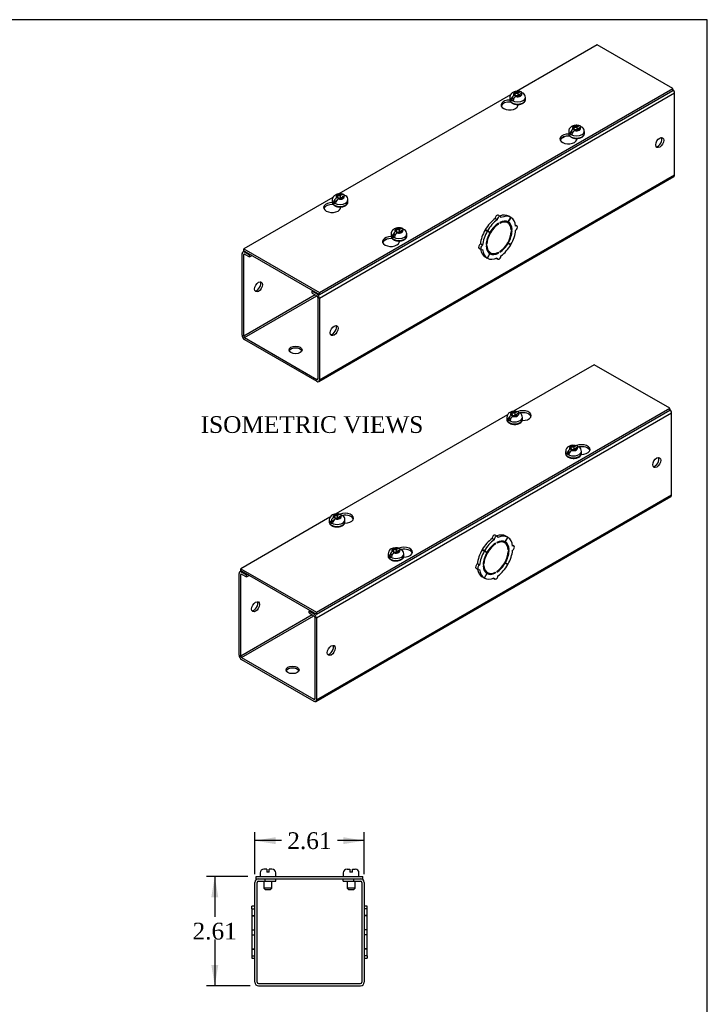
# Model space of a CAD drawing. Header units: inches. Extents: x 0.2 to 65.9, y -0.4 to 43.8.
# Tile 4 of 4: x 49.5 to 65.9, y 20.3 to 43.8. Entities that reach past the tile are written whole.
import ezdxf
from ezdxf.enums import TextEntityAlignment as Align

# ---------------------------------------------------------------- set-up
doc = ezdxf.new("R2010")
doc.units = ezdxf.units.IN
doc.header["$MEASUREMENT"] = 0
for name, color, linetype in [('COM56306-1', 7, 'Continuous'), ('COM70721-1', 7, 'Continuous'), ('Default', 7, 'Continuous'), ('SCS19515', 7, 'Continuous')]:
    doc.layers.add(name, color=color, linetype=linetype)
doc.styles.add('SEACAD_Times_New_Roman', font='times.ttf')
doc.dimstyles.new('HAMMOND_(STH_-_66x44)', dxfattribs={"dimtxt": 0.4, "dimasz": 0.5, "dimexe": 0.2, "dimexo": 0.2, "dimgap": 0.1, "dimtad": 0, "dimtih": 1, "dimtoh": 1, "dimzin": 0, "dimdsep": 46, "dimtxsty": 'SEACAD_Times_New_Roman', "dimblk1": '_SE_FILLED', "dimblk2": '_SE_FILLED', "dimsah": 1, "dimcen": 0.2, "dimadec": 0, "dimazin": 0, "dimtfac": 0.8, "dimtofl": 0, "dimtmove": 0, "dimatfit": 3, "dimfxl": 1, "dimtolj": 1, "dimtzin": 0, "dimarcsym": 0})

# ---------------------------------------------------------------- blocks, each defined once
blk = doc.blocks.new('SE5')
at = {"layer": 'COM56306-1', "color": 7, "linetype": 'Continuous'}
for p, q in [((63.257, 43.239), (61.33, 42.126)), ((65.062, 42.197), (63.257, 43.239)), ((56.62, 37.324), (65.062, 42.197)), ((56.62, 37.277), (65.062, 42.151)), ((65.062, 42.151), (65.062, 42.197)), ((61.186, 42.043), (57.088, 39.677)), ((61.189, 41.871), (61.189, 41.879)), ((61.194, 41.873), (61.189, 41.871)), ((61.366, 41.787), (61.366, 41.815)), ((62.596, 41.059), (62.596, 41.067)), ((62.6, 41.061), (62.596, 41.059)), ((62.773, 40.975), (62.773, 41.003)), ((56.944, 39.593), (54.816, 38.365)), ((56.947, 39.421), (56.947, 39.429)), ((56.951, 39.424), (56.947, 39.421)), ((57.124, 39.337), (57.124, 39.366)), ((58.353, 38.609), (58.353, 38.617)), ((58.358, 38.612), (58.353, 38.609)), ((54.816, 38.365), (56.62, 37.324)), ((54.816, 38.319), (54.816, 38.365)), ((58.53, 38.525), (58.53, 38.554)), ((54.816, 38.319), (56.62, 37.277)), ((56.62, 37.277), (56.62, 37.324))]:
    blk.add_line(p, q, dxfattribs=at)
for centre, start_param, end_param in [((61.165, 41.801), 1.539116, 6.405229), ((61.165, 41.754), 1.448753, 2.938903), ((62.571, 40.989), 1.539116, 6.405229), ((62.571, 40.942), 1.448753, 2.941717), ((56.922, 39.351), 1.539116, 6.405229), ((56.922, 39.305), 1.448753, 2.938903), ((58.329, 38.539), 1.539116, 6.405229), ((58.329, 38.493), 1.448753, 2.941717)]:
    blk.add_ellipse(centre, major_axis=(0.203, 0), ratio=0.57735, start_param=start_param, end_param=end_param, dxfattribs=at)
at = {"layer": 'COM70721-1', "color": 7, "linetype": 'Continuous'}
for p, q in [((65.106, 42.08), (56.62, 37.181)), ((65.106, 40.133), (65.106, 42.08)), ((62.494, 41.051), (62.384, 40.987)), ((56.603, 35.195), (65.088, 40.094)), ((56.62, 35.234), (65.106, 40.133)), ((60.87, 39.059), (60.819, 39.088)), ((60.945, 39.138), (60.894, 39.168)), ((61.194, 39.116), (61.132, 39.007)), ((61.134, 39.006), (61.197, 39.114)), ((61.194, 39.116), (61.143, 39.145)), ((61.197, 39.114), (61.194, 39.116)), ((60.632, 38.788), (60.581, 38.817)), ((60.581, 38.817), (60.643, 38.782)), ((60.634, 38.792), (60.583, 38.822)), ((60.645, 38.785), (60.583, 38.822)), ((60.9, 38.956), (60.883, 38.966)), ((60.9, 38.956), (60.9, 38.976)), ((60.928, 38.993), (60.928, 38.972)), ((61.12, 38.985), (61.069, 39.014)), ((61.134, 39.006), (61.132, 39.007)), ((61.223, 38.823), (61.204, 38.834)), ((61.205, 38.812), (61.223, 38.823)), ((61.341, 38.91), (61.306, 38.93)), ((58.251, 38.601), (58.141, 38.538)), ((60.632, 38.788), (60.694, 38.752)), ((60.696, 38.756), (60.634, 38.792)), ((60.694, 38.752), (60.643, 38.782)), ((60.696, 38.756), (60.645, 38.785)), ((61.223, 38.79), (61.205, 38.78)), ((60.437, 38.375), (60.488, 38.345)), ((60.519, 38.451), (60.468, 38.48)), ((60.605, 38.466), (60.623, 38.476)), ((60.623, 38.443), (60.605, 38.433)), ((60.623, 38.476), (60.606, 38.485)), ((61.132, 38.5), (61.119, 38.507)), ((61.134, 38.503), (61.121, 38.51)), ((61.132, 38.5), (61.194, 38.463)), ((61.197, 38.468), (61.134, 38.503)), ((54.772, 36.301), (54.772, 38.249)), ((54.83, 38.311), (54.79, 38.288)), ((54.812, 38.225), (54.833, 38.237)), ((54.812, 36.278), (54.812, 38.225)), ((54.855, 38.296), (54.833, 38.284)), ((54.833, 38.284), (54.949, 38.217)), ((54.833, 38.237), (54.949, 38.17)), ((54.949, 38.217), (54.971, 38.229)), ((54.949, 38.17), (54.949, 38.217)), ((54.949, 38.17), (55.011, 38.206)), ((60.632, 38.141), (60.581, 38.171)), ((60.694, 38.249), (60.632, 38.141)), ((60.634, 38.14), (60.632, 38.141)), ((60.634, 38.14), (60.696, 38.248)), ((60.657, 38.3), (60.708, 38.271)), ((60.696, 38.248), (60.694, 38.249)), ((60.849, 38.137), (60.883, 38.117)), ((60.9, 38.263), (60.881, 38.274)), ((60.9, 38.263), (60.9, 38.283)), ((60.928, 38.3), (60.928, 38.279)), ((56.519, 37.263), (54.812, 36.278)), ((54.833, 36.242), (56.56, 37.24)), ((56.466, 37.366), (56.444, 37.354)), ((56.444, 37.354), (56.56, 37.287)), ((56.444, 37.307), (56.444, 37.354)), ((56.444, 37.307), (56.56, 37.24)), ((56.56, 37.287), (56.582, 37.299)), ((56.58, 37.205), (56.58, 35.257)), ((56.62, 37.181), (56.62, 35.234)), ((54.833, 36.242), (56.56, 35.245)), ((54.833, 36.196), (56.56, 35.199)), ((56.58, 35.257), (56.56, 35.245))]:
    blk.add_line(p, q, dxfattribs=at)
for centre, major_axis, start_param, end_param in [((65.045, 42.115), (0.043, -0.0745), 0.785398, 2.079418), ((64.712, 40.926), (0.067, 0.115), 3.44948, 5.975298), ((65.045, 40.168), (-0.043, 0.0745), 3.141593, 3.926991), ((60.863, 38.657), (0.281, 0.487), 0.896739, 1.566433), ((60.914, 38.628), (0.281, 0.487), 0.896739, 1.566433), ((60.863, 39.114), (-0.0312, -0.0541), 3.141593, 5.497787), ((60.914, 39.084), (-0.0312, -0.0541), 2.356194, 5.497787), ((60.914, 38.628), (-0.206, -0.357), 2.404698, 3.878487), ((60.863, 38.657), (0.281, 0.487), 0.004363, 0.620067), ((60.914, 38.628), (0.281, 0.487), 0.004363, 0.674057), ((60.914, 38.628), (0.281, 0.487), 5.609128, 6.278822), ((60.863, 38.657), (-0.281, -0.487), 4.716752, 5.386446), ((60.914, 38.628), (-0.206, -0.357), 3.975495, 5.449283), ((60.914, 38.628), (0.219, 0.379), 0.831128, 1.566433), ((60.914, 38.628), (0.219, 0.379), 0.004363, 0.739668), ((60.863, 38.657), (-0.206, -0.357), 3.141593, 3.271499), ((60.863, 38.657), (0.219, 0.379), 5.920402, 6.166551), ((60.914, 38.628), (0.219, 0.379), 5.543517, 6.278822), ((61.309, 38.856), (-0.0313, -0.0541), 0.785398, 3.926991), ((60.914, 38.628), (-0.281, -0.487), 4.716752, 5.386446), ((60.914, 38.628), (-0.219, -0.379), 4.716752, 5.452057), ((60.863, 38.657), (-0.206, -0.357), 4.707761, 4.717017), ((60.914, 38.628), (0.206, 0.357), 3.975495, 5.449283), ((60.914, 38.628), (0.219, 0.379), 4.716752, 5.452057), ((60.914, 38.628), (0.281, 0.487), 4.716752, 5.386446), ((60.468, 38.429), (0.0313, 0.0541), 0.785398, 3.141593), ((60.863, 38.657), (-0.281, -0.487), 5.663118, 6.278822), ((60.519, 38.4), (0.0312, 0.0541), 0.785398, 3.926991), ((60.914, 38.628), (-0.281, -0.487), 5.609128, 6.278822), ((60.914, 38.628), (-0.219, -0.379), 5.543517, 6.278822), ((60.914, 38.628), (0.206, 0.357), 2.404698, 3.878487), ((60.914, 38.628), (-0.219, -0.379), 0.831128, 1.566433), ((60.914, 38.628), (-0.281, -0.487), 0.896739, 1.566433), ((54.833, 38.213), (0.043, -0.0745), 2.356194, 3.926991), ((54.833, 38.213), (0.0145, -0.0251), 2.356194, 3.926991), ((60.863, 38.657), (0.206, 0.357), 3.011687, 3.141593), ((60.914, 38.628), (-0.281, -0.487), 0.004363, 0.674057), ((60.863, 38.657), (-0.219, -0.379), 0.116634, 0.362783), ((60.914, 38.628), (-0.219, -0.379), 0.004363, 0.739668), ((60.914, 38.171), (0.0313, 0.0541), 2.356194, 5.497787), ((55.126, 37.479), (-0.067, -0.115), 0.307887, 2.833706), ((56.56, 37.216), (-0.043, 0.0745), 3.926991, 5.497787), ((56.56, 37.216), (-0.0145, 0.0251), 3.926991, 5.497787), ((56.934, 36.435), (0.067, 0.115), 3.44948, 5.975298), ((54.833, 36.266), (-0.043, 0.0745), 0.785398, 2.356194), ((54.833, 36.266), (-0.0145, 0.0251), 0.785398, 2.356194), ((56.05, 35.902), (0.156, 0), 0.260902, 2.88069), ((56.56, 35.269), (-0.0145, 0.0251), 2.356194, 3.926991), ((56.56, 35.269), (-0.043, 0.0745), 2.356194, 3.926991)]:
    blk.add_ellipse(centre, major_axis=major_axis, ratio=0.57735, start_param=start_param, end_param=end_param, dxfattribs=at)
for centre, major_axis in [((64.752, 40.903), (0.067, 0.115)), ((55.166, 37.456), (-0.066, -0.115)), ((56.974, 36.412), (0.066, 0.115)), ((56.05, 35.948), (0.156, 0))]:
    blk.add_ellipse(centre, major_axis=major_axis, ratio=0.57735, dxfattribs=at)
at = {"layer": 'SCS19515', "color": 7, "linetype": 'Continuous'}
for p, q in [((61.17, 41.981), (61.17, 41.932)), ((61.277, 41.972), (61.206, 41.931)), ((61.301, 42.047), (61.27, 42.029)), ((61.301, 42.087), (61.371, 42.087)), ((61.301, 42.047), (61.301, 42.087)), ((61.301, 42.047), (61.301, 41.996)), ((61.301, 42.026), (61.371, 42.026)), ((61.313, 42.005), (61.343, 42.023)), ((61.413, 42.023), (61.343, 42.023)), ((61.401, 42.105), (61.371, 42.087)), ((61.371, 42.026), (61.371, 42.087)), ((61.413, 42.05), (61.371, 42.026)), ((61.413, 42.063), (61.444, 42.08)), ((61.413, 42.063), (61.413, 42.023)), ((61.545, 41.932), (61.545, 41.981)), ((62.576, 41.169), (62.576, 41.12)), ((62.707, 41.235), (62.677, 41.217)), ((62.707, 41.275), (62.777, 41.275)), ((62.707, 41.235), (62.707, 41.275)), ((62.707, 41.235), (62.707, 41.184)), ((62.707, 41.214), (62.777, 41.214)), ((62.719, 41.193), (62.75, 41.21)), ((62.819, 41.21), (62.75, 41.21)), ((62.808, 41.293), (62.777, 41.275)), ((62.777, 41.214), (62.777, 41.275)), ((62.819, 41.238), (62.777, 41.214)), ((62.819, 41.251), (62.85, 41.268)), ((62.819, 41.251), (62.819, 41.21)), ((62.951, 41.12), (62.951, 41.169)), ((62.684, 41.16), (62.612, 41.119)), ((56.927, 39.532), (56.927, 39.483)), ((57.035, 39.523), (56.963, 39.481)), ((57.058, 39.598), (57.028, 39.58)), ((57.058, 39.638), (57.128, 39.638)), ((57.058, 39.598), (57.058, 39.638)), ((57.058, 39.598), (57.058, 39.547)), ((57.058, 39.576), (57.128, 39.576)), ((57.07, 39.555), (57.101, 39.573)), ((57.17, 39.573), (57.101, 39.573)), ((57.159, 39.655), (57.128, 39.638)), ((57.128, 39.576), (57.128, 39.638)), ((57.17, 39.601), (57.128, 39.576)), ((57.17, 39.613), (57.201, 39.631)), ((57.17, 39.613), (57.17, 39.573)), ((57.302, 39.483), (57.302, 39.532)), ((58.465, 38.826), (58.534, 38.826)), ((58.465, 38.786), (58.465, 38.826)), ((58.565, 38.843), (58.534, 38.826)), ((58.534, 38.764), (58.534, 38.826)), ((58.577, 38.801), (58.608, 38.819)), ((58.333, 38.72), (58.333, 38.671)), ((58.441, 38.711), (58.37, 38.669)), ((58.465, 38.786), (58.434, 38.768)), ((58.465, 38.786), (58.465, 38.735)), ((58.465, 38.764), (58.534, 38.764)), ((58.476, 38.743), (58.507, 38.761)), ((58.577, 38.761), (58.507, 38.761)), ((58.577, 38.789), (58.534, 38.764)), ((58.577, 38.801), (58.577, 38.761)), ((58.708, 38.671), (58.708, 38.72))]:
    blk.add_line(p, q, dxfattribs=at)
for centre, radius, start, end in [((61.348, 41.908), 0.144, 122.6431, 170.9725), ((61.39, 41.884), 0.144, 122.6435, 170.9722), ((61.414, 41.98), 0.13, 0.6535, 51.7475), ((62.754, 41.096), 0.144, 122.6431, 170.9725), ((62.797, 41.072), 0.144, 122.6435, 170.9722), ((62.82, 41.168), 0.13, 0.6535, 51.7475), ((57.105, 39.459), 0.144, 122.6431, 170.9725), ((57.147, 39.434), 0.144, 122.6435, 170.9722), ((57.171, 39.53), 0.13, 0.6535, 51.7475), ((58.578, 38.718), 0.13, 0.6535, 51.7475), ((58.511, 38.647), 0.144, 122.6431, 170.9725), ((58.554, 38.622), 0.144, 122.6435, 170.9722)]:
    blk.add_arc(centre, radius, start, end, dxfattribs=at)
for centre, major_axis, start_param, end_param in [((61.357, 42.055), (0.0975, 0), 1.098165, 3.614224), ((61.357, 41.981), (0.187, 0), 3.141695, 6.283185), ((61.357, 41.932), (-0.187, 0), 0, 3.141593), ((61.357, 41.994), (-0.186, 0), 0.623612, 0.947184), ((61.357, 42.055), (-0.0975, 0), 1.098165, 3.614224), ((62.763, 41.169), (0.187, 0), 3.141695, 6.283185), ((62.763, 41.243), (0.0975, 0), 1.098165, 3.614224), ((62.763, 41.243), (-0.0975, 0), 1.098165, 3.614224), ((62.763, 41.12), (-0.188, 0), 0, 3.141593), ((62.763, 41.182), (-0.186, 0), 0.623612, 0.947184), ((57.114, 39.532), (0.187, 0), 3.141695, 6.283185), ((57.114, 39.605), (0.0975, 0), 1.098165, 3.614224), ((57.114, 39.605), (-0.0975, 0), 1.098165, 3.614224), ((57.114, 39.483), (-0.187, 0), 0, 3.141593), ((57.114, 39.544), (-0.186, 0), 0.623612, 0.947184), ((58.521, 38.793), (0.0975, 0), 1.098165, 3.614224), ((58.521, 38.793), (-0.0975, 0), 1.098165, 3.614224), ((58.521, 38.72), (0.187, 0), 3.141695, 6.283185), ((58.521, 38.671), (-0.188, 0), 0, 3.141593), ((58.521, 38.732), (-0.186, 0), 0.623612, 0.947184)]:
    blk.add_ellipse(centre, major_axis=major_axis, ratio=0.57735, start_param=start_param, end_param=end_param, dxfattribs=at)
for points, knots in [([(61.444, 42.112), (61.437, 42.114), (61.425, 42.119), (61.403, 42.124), (61.38, 42.127), (61.357, 42.128), (61.334, 42.127), (61.311, 42.124), (61.288, 42.118), (61.266, 42.111), (61.246, 42.101), (61.228, 42.09), (61.212, 42.077), (61.199, 42.063), (61.188, 42.048), (61.18, 42.032), (61.174, 42.014), (61.17, 41.997), (61.17, 41.987), (61.17, 41.981)], [0, 0, 0, 0, 0.055334, 0.118501, 0.18162, 0.24467, 0.307897, 0.371612, 0.436169, 0.501936, 0.569037, 0.628848, 0.686738, 0.742619, 0.796793, 0.849686, 0.901709, 0.958383, 1, 1, 1, 1]), ([(61.464, 42.089), (61.464, 42.09), (61.463, 42.091), (61.462, 42.095), (61.46, 42.098), (61.456, 42.104), (61.454, 42.106), (61.449, 42.11), (61.446, 42.111), (61.44, 42.113), (61.437, 42.114), (61.431, 42.114), (61.427, 42.114), (61.42, 42.113), (61.416, 42.112), (61.409, 42.109), (61.405, 42.107), (61.401, 42.105)], [0.0861551, 0.0861551, 0.0861551, 0.0861551, 0.125, 0.125, 0.25, 0.25, 0.375, 0.375, 0.5, 0.5, 0.625, 0.625, 0.75, 0.75, 0.875, 0.875, 1, 1, 1, 1]), ([(61.17, 41.932), (61.17, 41.932), (61.169, 41.927), (61.171, 41.916), (61.175, 41.901), (61.182, 41.887), (61.192, 41.874), (61.204, 41.862), (61.219, 41.851), (61.236, 41.841), (61.254, 41.832), (61.275, 41.825), (61.296, 41.819), (61.319, 41.816), (61.341, 41.814), (61.364, 41.813), (61.387, 41.815), (61.41, 41.818), (61.432, 41.823), (61.453, 41.829), (61.472, 41.837), (61.49, 41.847), (61.506, 41.858), (61.519, 41.871), (61.53, 41.885), (61.538, 41.9), (61.543, 41.915), (61.545, 41.926), (61.544, 41.931), (61.544, 41.932)], [0, 0, 0, 0, 0.00444, 0.040953, 0.07734, 0.114149, 0.151852, 0.190645, 0.230405, 0.270795, 0.311455, 0.352098, 0.392636, 0.433062, 0.473405, 0.51371, 0.554028, 0.594399, 0.634875, 0.675511, 0.716354, 0.757427, 0.798695, 0.83993, 0.880721, 0.920575, 0.959159, 0.99654, 1, 1, 1, 1]), ([(61.444, 42.08), (61.448, 42.083), (61.451, 42.084), (61.459, 42.087), (61.463, 42.088), (61.47, 42.09), (61.473, 42.09), (61.48, 42.089), (61.483, 42.089), (61.489, 42.087), (61.491, 42.085), (61.494, 42.083), (61.495, 42.083), (61.495, 42.083)], [0, 0, 0, 0, 0.125, 0.125, 0.25, 0.25, 0.375, 0.375, 0.5, 0.5, 0.625, 0.625, 0.6403392, 0.6403392, 0.6403392, 0.6403392]), ([(62.85, 41.3), (62.843, 41.302), (62.831, 41.307), (62.809, 41.312), (62.787, 41.315), (62.763, 41.316), (62.74, 41.315), (62.717, 41.312), (62.694, 41.306), (62.672, 41.299), (62.652, 41.289), (62.634, 41.278), (62.619, 41.265), (62.606, 41.251), (62.595, 41.236), (62.586, 41.22), (62.58, 41.202), (62.576, 41.185), (62.576, 41.175), (62.576, 41.169)], [0, 0, 0, 0, 0.055334, 0.118501, 0.18162, 0.24467, 0.307897, 0.371612, 0.436169, 0.501936, 0.569037, 0.628848, 0.686738, 0.742619, 0.796793, 0.849686, 0.901709, 0.958383, 1, 1, 1, 1]), ([(62.87, 41.277), (62.87, 41.278), (62.87, 41.279), (62.868, 41.283), (62.866, 41.286), (62.863, 41.292), (62.86, 41.294), (62.855, 41.298), (62.853, 41.299), (62.847, 41.301), (62.844, 41.302), (62.837, 41.302), (62.834, 41.302), (62.827, 41.301), (62.823, 41.3), (62.815, 41.297), (62.812, 41.295), (62.808, 41.293)], [0.0861551, 0.0861551, 0.0861551, 0.0861551, 0.125, 0.125, 0.25, 0.25, 0.375, 0.375, 0.5, 0.5, 0.625, 0.625, 0.75, 0.75, 0.875, 0.875, 1, 1, 1, 1]), ([(62.85, 41.268), (62.854, 41.271), (62.858, 41.272), (62.865, 41.275), (62.869, 41.276), (62.876, 41.278), (62.88, 41.278), (62.886, 41.277), (62.889, 41.277), (62.895, 41.275), (62.898, 41.273), (62.901, 41.271), (62.901, 41.271), (62.901, 41.271)], [0, 0, 0, 0, 0.125, 0.125, 0.25, 0.25, 0.375, 0.375, 0.5, 0.5, 0.625, 0.625, 0.6403392, 0.6403392, 0.6403392, 0.6403392]), ([(62.576, 41.12), (62.576, 41.12), (62.576, 41.115), (62.577, 41.104), (62.582, 41.089), (62.589, 41.075), (62.599, 41.062), (62.611, 41.05), (62.625, 41.039), (62.642, 41.029), (62.661, 41.02), (62.681, 41.013), (62.703, 41.007), (62.725, 41.004), (62.748, 41.002), (62.771, 41.001), (62.794, 41.003), (62.816, 41.006), (62.838, 41.011), (62.859, 41.017), (62.878, 41.025), (62.896, 41.035), (62.912, 41.046), (62.926, 41.059), (62.937, 41.073), (62.945, 41.088), (62.949, 41.103), (62.951, 41.114), (62.951, 41.119), (62.951, 41.12)], [0, 0, 0, 0, 0.00444, 0.040953, 0.07734, 0.114149, 0.151852, 0.190645, 0.230405, 0.270795, 0.311455, 0.352098, 0.392636, 0.433062, 0.473405, 0.51371, 0.554028, 0.594399, 0.634875, 0.675511, 0.716354, 0.757427, 0.798695, 0.83993, 0.880721, 0.920575, 0.959159, 0.99654, 1, 1, 1, 1]), ([(57.201, 39.662), (57.194, 39.665), (57.182, 39.669), (57.16, 39.674), (57.138, 39.677), (57.114, 39.678), (57.091, 39.677), (57.068, 39.674), (57.045, 39.669), (57.023, 39.661), (57.003, 39.651), (56.985, 39.64), (56.97, 39.627), (56.957, 39.613), (56.946, 39.598), (56.937, 39.582), (56.931, 39.565), (56.927, 39.548), (56.927, 39.537), (56.927, 39.532)], [0, 0, 0, 0, 0.055334, 0.118501, 0.18162, 0.24467, 0.307897, 0.371612, 0.436169, 0.501936, 0.569037, 0.628848, 0.686738, 0.742619, 0.796793, 0.849686, 0.901709, 0.958383, 1, 1, 1, 1]), ([(57.221, 39.639), (57.221, 39.64), (57.221, 39.641), (57.219, 39.646), (57.217, 39.649), (57.214, 39.654), (57.211, 39.656), (57.206, 39.66), (57.204, 39.662), (57.198, 39.664), (57.195, 39.664), (57.188, 39.665), (57.185, 39.665), (57.177, 39.663), (57.174, 39.662), (57.166, 39.659), (57.163, 39.658), (57.159, 39.655)], [0.0861551, 0.0861551, 0.0861551, 0.0861551, 0.125, 0.125, 0.25, 0.25, 0.375, 0.375, 0.5, 0.5, 0.625, 0.625, 0.75, 0.75, 0.875, 0.875, 1, 1, 1, 1]), ([(57.201, 39.631), (57.205, 39.633), (57.209, 39.635), (57.216, 39.638), (57.22, 39.639), (57.227, 39.64), (57.231, 39.64), (57.237, 39.64), (57.24, 39.639), (57.246, 39.637), (57.249, 39.636), (57.252, 39.634), (57.252, 39.633), (57.252, 39.633)], [0, 0, 0, 0, 0.125, 0.125, 0.25, 0.25, 0.375, 0.375, 0.5, 0.5, 0.625, 0.625, 0.6403392, 0.6403392, 0.6403392, 0.6403392]), ([(56.927, 39.483), (56.927, 39.482), (56.927, 39.477), (56.928, 39.466), (56.933, 39.452), (56.94, 39.438), (56.95, 39.425), (56.962, 39.412), (56.976, 39.401), (56.993, 39.391), (57.012, 39.382), (57.032, 39.375), (57.054, 39.37), (57.076, 39.366), (57.099, 39.364), (57.122, 39.364), (57.145, 39.365), (57.167, 39.368), (57.189, 39.373), (57.21, 39.38), (57.229, 39.388), (57.247, 39.398), (57.263, 39.409), (57.277, 39.422), (57.287, 39.435), (57.296, 39.45), (57.3, 39.465), (57.302, 39.477), (57.302, 39.482), (57.302, 39.482)], [0, 0, 0, 0, 0.00444, 0.040953, 0.07734, 0.114149, 0.151852, 0.190645, 0.230405, 0.270795, 0.311455, 0.352098, 0.392636, 0.433062, 0.473405, 0.51371, 0.554028, 0.594399, 0.634875, 0.675511, 0.716354, 0.757427, 0.798695, 0.83993, 0.880721, 0.920575, 0.959159, 0.99654, 1, 1, 1, 1]), ([(58.608, 38.85), (58.601, 38.853), (58.589, 38.857), (58.567, 38.862), (58.544, 38.865), (58.521, 38.866), (58.498, 38.865), (58.474, 38.862), (58.452, 38.857), (58.43, 38.849), (58.409, 38.839), (58.391, 38.828), (58.376, 38.815), (58.363, 38.801), (58.352, 38.786), (58.344, 38.77), (58.337, 38.753), (58.334, 38.736), (58.334, 38.725), (58.334, 38.72)], [0, 0, 0, 0, 0.055334, 0.118501, 0.18162, 0.24467, 0.307897, 0.371612, 0.436169, 0.501936, 0.569037, 0.628848, 0.686738, 0.742619, 0.796793, 0.849686, 0.901709, 0.958383, 1, 1, 1, 1]), ([(58.628, 38.827), (58.627, 38.828), (58.627, 38.829), (58.625, 38.834), (58.624, 38.837), (58.62, 38.842), (58.618, 38.844), (58.613, 38.848), (58.61, 38.85), (58.604, 38.852), (58.601, 38.852), (58.595, 38.853), (58.591, 38.853), (58.584, 38.851), (58.58, 38.85), (58.573, 38.847), (58.569, 38.846), (58.565, 38.843)], [0.0861551, 0.0861551, 0.0861551, 0.0861551, 0.125, 0.125, 0.25, 0.25, 0.375, 0.375, 0.5, 0.5, 0.625, 0.625, 0.75, 0.75, 0.875, 0.875, 1, 1, 1, 1]), ([(58.608, 38.819), (58.611, 38.821), (58.615, 38.823), (58.623, 38.826), (58.626, 38.827), (58.633, 38.828), (58.637, 38.828), (58.644, 38.828), (58.647, 38.827), (58.653, 38.825), (58.655, 38.824), (58.658, 38.822), (58.658, 38.821), (58.659, 38.821)], [0, 0, 0, 0, 0.125, 0.125, 0.25, 0.25, 0.375, 0.375, 0.5, 0.5, 0.625, 0.625, 0.6403392, 0.6403392, 0.6403392, 0.6403392]), ([(58.333, 38.671), (58.333, 38.67), (58.333, 38.665), (58.335, 38.654), (58.339, 38.64), (58.346, 38.626), (58.356, 38.613), (58.368, 38.6), (58.383, 38.589), (58.4, 38.579), (58.418, 38.57), (58.439, 38.563), (58.46, 38.558), (58.482, 38.554), (58.505, 38.552), (58.528, 38.552), (58.551, 38.553), (58.574, 38.556), (58.596, 38.561), (58.616, 38.568), (58.636, 38.576), (58.654, 38.586), (58.669, 38.597), (58.683, 38.61), (58.694, 38.623), (58.702, 38.638), (58.707, 38.653), (58.709, 38.665), (58.708, 38.67), (58.708, 38.67)], [0, 0, 0, 0, 0.00444, 0.040953, 0.07734, 0.114149, 0.151852, 0.190645, 0.230405, 0.270795, 0.311455, 0.352098, 0.392636, 0.433062, 0.473405, 0.51371, 0.554028, 0.594399, 0.634875, 0.675511, 0.716354, 0.757427, 0.798695, 0.83993, 0.880721, 0.920575, 0.959159, 0.99654, 1, 1, 1, 1])]:
    blk.add_open_spline(points, degree=3, knots=knots, dxfattribs=at)
blk = doc.blocks.new('SE6')
at = {"layer": 'COM56306-1', "color": 7, "linetype": 'Continuous'}
for p, q in [((55.108, 23.371), (57.66, 23.371)), ((55.108, 23.314), (55.108, 23.371)), ((55.108, 23.314), (55.163, 23.314)), ((55.327, 23.314), (57.441, 23.314)), ((57.605, 23.314), (57.66, 23.314)), ((57.66, 23.314), (57.66, 23.371))]:
    blk.add_line(p, q, dxfattribs=at)
at = {"layer": 'COM70721-1', "color": 7, "linetype": 'Continuous'}
for p, q in [((55.163, 23.314), (55.327, 23.314)), ((55.327, 23.257), (55.327, 23.314)), ((55.577, 23.257), (55.577, 23.314)), ((57.191, 23.257), (57.191, 23.314)), ((57.441, 23.314), (57.605, 23.314)), ((57.441, 23.257), (57.441, 23.314)), ((55.077, 20.843), (55.077, 23.228)), ((55.134, 20.843), (55.134, 23.228)), ((55.163, 23.257), (55.327, 23.257)), ((55.327, 23.257), (55.577, 23.257)), ((57.191, 23.257), (57.441, 23.257)), ((57.441, 23.257), (57.605, 23.257)), ((57.634, 23.228), (57.634, 20.843)), ((57.691, 23.228), (57.691, 20.843)), ((55.005, 22.595), (55.005, 22.657)), ((55.077, 22.657), (55.005, 22.657)), ((55.005, 22.595), (55.077, 22.595)), ((55.005, 22.595), (55.005, 22.435)), ((57.763, 22.657), (57.691, 22.657)), ((57.763, 22.595), (57.691, 22.595)), ((57.763, 22.595), (57.763, 22.657)), ((57.763, 22.435), (57.763, 22.595)), ((55.005, 22.435), (55.077, 22.435)), ((55.005, 22.435), (55.005, 22.432)), ((55.005, 22.432), (55.077, 22.432)), ((55.005, 22.432), (55.005, 22.098)), ((57.763, 22.435), (57.691, 22.435)), ((57.763, 22.432), (57.691, 22.432)), ((57.763, 22.432), (57.763, 22.435)), ((57.763, 22.098), (57.763, 22.432)), ((55.005, 22.098), (55.077, 22.098)), ((55.005, 22.098), (55.005, 21.973)), ((55.005, 21.973), (55.077, 21.973)), ((55.005, 21.973), (55.005, 21.64)), ((57.763, 22.098), (57.691, 22.098)), ((57.763, 21.973), (57.691, 21.973)), ((57.763, 21.973), (57.763, 22.098)), ((57.763, 21.64), (57.763, 21.973)), ((55.005, 21.64), (55.077, 21.64)), ((55.005, 21.64), (55.005, 21.636)), ((55.005, 21.636), (55.077, 21.636)), ((55.005, 21.636), (55.005, 21.477)), ((55.005, 21.477), (55.077, 21.477)), ((55.005, 21.477), (55.005, 21.414)), ((55.005, 21.414), (55.077, 21.414)), ((57.763, 21.64), (57.691, 21.64)), ((57.763, 21.636), (57.691, 21.636)), ((57.763, 21.477), (57.691, 21.477)), ((57.691, 21.414), (57.763, 21.414)), ((57.763, 21.636), (57.763, 21.64)), ((57.763, 21.477), (57.763, 21.636)), ((57.763, 21.477), (57.763, 21.414)), ((55.163, 20.814), (57.605, 20.814)), ((55.163, 20.757), (57.605, 20.757))]:
    blk.add_line(p, q, dxfattribs=at)
for centre, radius, start, end in [((55.163, 23.228), 0.086, 90, 180), ((57.605, 23.228), 0.086, 0, 90), ((55.163, 23.228), 0.029, 90, 180), ((57.605, 23.228), 0.029, 0, 90), ((55.163, 20.843), 0.086, 180, 270), ((55.163, 20.843), 0.029, 180, 270), ((57.605, 20.843), 0.086, 270, 0), ((57.605, 20.843), 0.029, 270, 0)]:
    blk.add_arc(centre, radius, start, end, dxfattribs=at)
at = {"layer": 'SCS19515', "color": 7, "linetype": 'Continuous'}
for p, q in [((55.36, 23.546), (55.292, 23.546)), ((55.36, 23.546), (55.36, 23.471)), ((55.487, 23.546), (55.42, 23.546)), ((55.42, 23.471), (55.42, 23.546)), ((57.281, 23.546), (57.349, 23.546)), ((57.349, 23.546), (57.349, 23.471)), ((57.409, 23.546), (57.476, 23.546)), ((57.409, 23.471), (57.409, 23.546)), ((55.202, 23.456), (55.202, 23.396)), ((55.42, 23.471), (55.36, 23.471)), ((55.577, 23.396), (55.577, 23.456)), ((57.191, 23.456), (57.191, 23.396)), ((57.409, 23.471), (57.349, 23.471)), ((57.566, 23.396), (57.566, 23.456)), ((55.295, 23.257), (55.295, 23.089)), ((55.485, 23.089), (55.295, 23.089)), ((55.295, 23.089), (55.325, 23.059)), ((55.325, 23.059), (55.455, 23.059)), ((55.455, 23.059), (55.485, 23.089)), ((55.485, 23.089), (55.485, 23.257)), ((57.284, 23.257), (57.284, 23.089)), ((57.474, 23.089), (57.284, 23.089)), ((57.284, 23.089), (57.314, 23.059)), ((57.314, 23.059), (57.444, 23.059)), ((57.444, 23.059), (57.474, 23.089)), ((57.474, 23.089), (57.474, 23.257))]:
    blk.add_line(p, q, dxfattribs=at)
for centre, radius, start, end in [((55.292, 23.456), 0.09, 90, 180), ((55.487, 23.456), 0.09, 0, 90), ((57.281, 23.456), 0.09, 90, 180), ((57.476, 23.456), 0.09, 0, 90), ((55.227, 23.396), 0.025, 180, 270), ((55.552, 23.396), 0.025, 270, 0), ((57.216, 23.396), 0.025, 180, 270), ((57.541, 23.396), 0.025, 270, 0)]:
    blk.add_arc(centre, radius, start, end, dxfattribs=at)
blk = doc.blocks.new('DMBLK466')
at = {"layer": 'Default', "linetype": 'Continuous', "transparency": 16777216}
for points in [[(55.577, 24.309), (55.077, 24.225), (55.577, 24.142)], [(57.191, 24.309), (57.191, 24.142), (57.691, 24.225)]]:
    blk.add_hatch(color=7, dxfattribs=at).paths.add_polyline_path(points)
at = {"layer": 'Default', "color": 7, "linetype": 'Continuous', "transparency": 16777216}
for p, q in [((55.077, 23.428), (55.077, 24.425)), ((57.691, 23.428), (57.691, 24.425)), ((55.713, 24.225), (55.077, 24.225)), ((57.691, 24.225), (57.055, 24.225))]:
    blk.add_line(p, q, dxfattribs=at)
at = {"layer": 'Default', "color": 7, "linetype": 'Continuous', "transparency": 16777216, "style": 'SEACAD_Times_New_Roman'}
blk.add_text('2.61', height=0.4, dxfattribs=at).set_placement((55.853, 24.425), align=Align.TOP_LEFT)
blk = doc.blocks.new('_SE_FILLED')
at = {"color": 0}
blk.add_line((0, 0), (-1, 0), dxfattribs=at)
blk.add_solid([(0, 0), (-1, -0.1665), (-1, 0.1665), (0, 0)], dxfattribs=at)
blk = doc.blocks.new('DMBLK467')
at = {"layer": 'Default', "linetype": 'Continuous', "transparency": 16777216}
for points in [[(54.037, 22.871), (54.204, 22.871), (54.12, 23.371)], [(54.037, 21.257), (54.12, 20.757), (54.204, 21.257)]]:
    blk.add_hatch(color=7, dxfattribs=at).paths.add_polyline_path(points)
at = {"layer": 'Default', "color": 7, "linetype": 'Continuous', "transparency": 16777216}
for p, q in [((54.908, 23.371), (53.92, 23.371)), ((54.12, 23.371), (54.12, 22.404)), ((54.12, 21.864), (54.12, 20.757)), ((54.963, 20.757), (53.92, 20.757))]:
    blk.add_line(p, q, dxfattribs=at)
at = {"layer": 'Default', "color": 7, "linetype": 'Continuous', "transparency": 16777216, "style": 'SEACAD_Times_New_Roman'}
blk.add_text('2.61', height=0.4, dxfattribs=at).set_placement((53.589, 22.264), align=Align.TOP_LEFT)
blk = doc.blocks.new('SE7')
at = {"layer": 'COM56306-1', "color": 7, "linetype": 'Continuous'}
for p, q in [((63.186, 35.596), (61.259, 34.483)), ((64.99, 34.554), (63.186, 35.596)), ((56.549, 29.681), (64.99, 34.554)), ((56.549, 29.634), (64.99, 34.507)), ((61.115, 34.4), (57.016, 32.034)), ((64.99, 34.507), (64.99, 34.554)), ((56.872, 31.95), (54.745, 30.722)), ((54.745, 30.722), (56.549, 29.681)), ((54.745, 30.676), (54.745, 30.722)), ((54.745, 30.676), (56.549, 29.634)), ((56.549, 29.634), (56.549, 29.681))]:
    blk.add_line(p, q, dxfattribs=at)
for centre, start_param, end_param in [((61.478, 34.38), 1.524825, 5.347731), ((61.478, 34.333), 3.341468, 5.038531), ((62.884, 33.568), 1.524825, 5.347731), ((62.884, 33.521), 3.341468, 5.038531), ((57.235, 31.93), 1.524825, 5.347731), ((57.235, 31.884), 3.341468, 5.038531), ((58.641, 31.118), 1.524825, 5.347731), ((58.641, 31.072), 3.341468, 5.038531)]:
    blk.add_ellipse(centre, major_axis=(-0.203, 0), ratio=0.57735, start_param=start_param, end_param=end_param, dxfattribs=at)
at = {"layer": 'COM70721-1', "color": 7, "linetype": 'Continuous'}
for p, q in [((65.034, 34.437), (56.549, 29.538)), ((65.034, 32.49), (65.034, 34.437)), ((56.549, 27.591), (65.034, 32.49)), ((56.531, 27.552), (65.016, 32.451)), ((60.873, 31.495), (60.823, 31.525)), ((60.798, 31.416), (60.747, 31.445)), ((60.828, 31.313), (60.812, 31.322)), ((60.828, 31.313), (60.828, 31.333)), ((60.856, 31.35), (60.856, 31.329)), ((61.048, 31.342), (60.998, 31.371)), ((61.122, 31.473), (61.06, 31.364)), ((61.062, 31.363), (61.06, 31.364)), ((61.062, 31.363), (61.125, 31.471)), ((61.122, 31.473), (61.071, 31.502)), ((61.125, 31.471), (61.122, 31.473)), ((61.269, 31.267), (61.235, 31.287)), ((60.56, 31.145), (60.509, 31.174)), ((60.509, 31.174), (60.572, 31.139)), ((60.562, 31.149), (60.511, 31.179)), ((60.574, 31.142), (60.511, 31.179)), ((60.56, 31.145), (60.623, 31.109)), ((60.624, 31.113), (60.562, 31.149)), ((60.623, 31.109), (60.572, 31.139)), ((60.624, 31.113), (60.574, 31.142)), ((61.151, 31.179), (61.132, 31.191)), ((61.134, 31.169), (61.151, 31.179)), ((61.151, 31.147), (61.134, 31.137)), ((60.447, 30.808), (60.396, 30.837)), ((60.533, 30.823), (60.551, 30.833)), ((60.551, 30.833), (60.534, 30.842)), ((61.06, 30.857), (61.048, 30.864)), ((61.062, 30.86), (61.049, 30.867)), ((61.06, 30.857), (61.122, 30.82)), ((61.125, 30.824), (61.062, 30.86)), ((54.7, 28.658), (54.7, 30.605)), ((54.758, 30.668), (54.718, 30.645)), ((54.741, 30.582), (54.761, 30.594)), ((54.741, 28.635), (54.741, 30.582)), ((54.783, 30.653), (54.761, 30.641)), ((54.761, 30.641), (54.877, 30.574)), ((54.761, 30.594), (54.877, 30.527)), ((54.877, 30.574), (54.899, 30.586)), ((60.365, 30.732), (60.416, 30.702)), ((60.551, 30.8), (60.533, 30.79)), ((60.623, 30.606), (60.56, 30.498)), ((60.562, 30.497), (60.624, 30.605)), ((60.585, 30.657), (60.636, 30.627)), ((60.624, 30.605), (60.623, 30.606)), ((60.828, 30.62), (60.809, 30.631)), ((60.828, 30.62), (60.828, 30.64)), ((60.856, 30.656), (60.856, 30.636)), ((54.877, 30.527), (54.877, 30.574)), ((54.877, 30.527), (54.939, 30.563)), ((60.56, 30.498), (60.509, 30.528)), ((60.562, 30.497), (60.56, 30.498)), ((60.777, 30.494), (60.811, 30.474)), ((56.394, 29.723), (56.372, 29.711)), ((56.372, 29.711), (56.488, 29.644)), ((56.372, 29.664), (56.372, 29.711)), ((56.372, 29.664), (56.488, 29.597)), ((56.488, 29.644), (56.51, 29.656)), ((56.448, 29.62), (54.741, 28.635)), ((54.761, 28.599), (56.489, 29.597)), ((56.508, 29.562), (56.508, 27.614)), ((56.549, 29.538), (56.549, 27.591)), ((54.761, 28.599), (56.488, 27.602)), ((54.761, 28.553), (56.488, 27.556)), ((56.508, 27.614), (56.488, 27.602))]:
    blk.add_line(p, q, dxfattribs=at)
for centre, major_axis, start_param, end_param in [((64.973, 34.472), (0.043, -0.0745), 0.785398, 2.079418), ((64.64, 33.283), (-0.067, -0.115), 0.307887, 2.833706), ((64.973, 32.525), (-0.043, 0.0745), 3.141593, 3.926991), ((60.791, 31.471), (-0.0312, -0.0541), 3.141593, 5.497787), ((60.791, 31.014), (0.281, 0.487), 0.004363, 0.620067), ((60.791, 31.014), (0.281, 0.487), 0.896739, 1.566433), ((60.842, 30.985), (-0.206, -0.357), 3.975495, 5.449283), ((60.842, 30.985), (0.281, 0.487), 0.896739, 1.566433), ((60.842, 30.985), (0.219, 0.379), 0.831128, 1.566433), ((60.842, 31.441), (-0.0312, -0.0541), 2.356194, 5.497787), ((60.842, 30.985), (-0.206, -0.357), 2.404698, 3.878487), ((60.842, 30.985), (0.219, 0.379), 0.004363, 0.739668), ((60.842, 30.985), (0.281, 0.487), 0.004363, 0.674057), ((60.791, 31.014), (-0.206, -0.357), 3.141593, 3.271499), ((60.791, 31.014), (0.219, 0.379), 5.920402, 6.166551), ((60.842, 30.985), (0.219, 0.379), 5.543517, 6.278822), ((60.842, 30.985), (0.281, 0.487), 5.609128, 6.278822), ((60.791, 31.014), (-0.281, -0.487), 4.716752, 5.386446), ((60.842, 30.985), (-0.281, -0.487), 4.716752, 5.386446), ((60.842, 30.985), (-0.219, -0.379), 4.716752, 5.452057), ((60.791, 31.014), (-0.206, -0.357), 4.707761, 4.717017), ((60.842, 30.985), (0.206, 0.357), 3.975495, 5.449283), ((60.842, 30.985), (0.219, 0.379), 4.716752, 5.452057), ((60.842, 30.985), (0.281, 0.487), 4.716752, 5.386446), ((61.238, 31.213), (-0.0313, -0.0541), 0.785398, 3.926991), ((60.396, 30.786), (0.0312, 0.0541), 0.785398, 3.141593), ((60.842, 30.985), (-0.219, -0.379), 0.831128, 1.566433), ((60.842, 30.985), (-0.281, -0.487), 0.896739, 1.566433), ((54.761, 30.57), (0.043, -0.0745), 2.356194, 3.926991), ((54.761, 30.57), (0.0145, -0.0251), 2.356194, 3.926991), ((60.791, 31.014), (-0.281, -0.487), 5.663118, 6.278822), ((60.447, 30.756), (0.0312, 0.0541), 0.785398, 3.926991), ((60.842, 30.985), (-0.281, -0.487), 5.609128, 6.278822), ((60.842, 30.985), (-0.219, -0.379), 5.543517, 6.278822), ((60.842, 30.985), (0.206, 0.357), 2.404698, 3.878487), ((60.791, 31.014), (0.206, 0.357), 3.011687, 3.141593), ((60.791, 31.014), (-0.219, -0.379), 0.116634, 0.362783), ((60.842, 30.985), (-0.219, -0.379), 0.004363, 0.739668), ((60.842, 30.985), (-0.281, -0.487), 0.004363, 0.674057), ((60.842, 30.528), (0.0312, 0.0541), 2.356194, 5.497787), ((55.054, 29.836), (0.067, 0.115), 3.44948, 5.975298), ((56.488, 29.573), (-0.043, 0.0745), 3.926991, 5.497787), ((56.488, 29.573), (-0.0145, 0.0251), 3.926991, 5.497787), ((56.862, 28.792), (-0.067, -0.115), 0.307887, 2.833706), ((54.761, 28.623), (-0.043, 0.0745), 0.785398, 2.356194), ((54.761, 28.623), (-0.0145, 0.0251), 0.785398, 2.356194), ((55.978, 28.258), (-0.156, 0), 3.402495, 6.022283), ((56.488, 27.626), (-0.0145, 0.0251), 2.356194, 3.926991), ((56.488, 27.626), (-0.043, 0.0745), 2.356194, 3.926991)]:
    blk.add_ellipse(centre, major_axis=major_axis, ratio=0.57735, start_param=start_param, end_param=end_param, dxfattribs=at)
for centre, major_axis in [((64.68, 33.259), (-0.067, -0.115)), ((55.094, 29.813), (0.067, 0.115)), ((56.902, 28.769), (-0.067, -0.115)), ((55.978, 28.305), (-0.156, 0))]:
    blk.add_ellipse(centre, major_axis=major_axis, ratio=0.57735, dxfattribs=at)
at = {"layer": 'SCS19515', "color": 7, "linetype": 'Continuous'}
for p, q in [((61.229, 34.404), (61.198, 34.386)), ((61.229, 34.444), (61.299, 34.444)), ((61.229, 34.404), (61.229, 34.444)), ((61.229, 34.404), (61.229, 34.353)), ((61.229, 34.383), (61.299, 34.383)), ((61.241, 34.362), (61.272, 34.379)), ((61.341, 34.379), (61.272, 34.379)), ((61.33, 34.462), (61.299, 34.444)), ((61.299, 34.383), (61.299, 34.444)), ((61.341, 34.407), (61.299, 34.383)), ((61.341, 34.42), (61.372, 34.437)), ((61.341, 34.42), (61.341, 34.379)), ((61.098, 34.338), (61.098, 34.289)), ((61.206, 34.329), (61.134, 34.288)), ((61.473, 34.289), (61.473, 34.338)), ((62.736, 33.65), (62.705, 33.632)), ((62.504, 33.526), (62.504, 33.477)), ((62.612, 33.517), (62.54, 33.476)), ((62.636, 33.592), (62.605, 33.574)), ((62.636, 33.632), (62.705, 33.632)), ((62.636, 33.592), (62.636, 33.632)), ((62.636, 33.592), (62.636, 33.541)), ((62.636, 33.571), (62.705, 33.571)), ((62.647, 33.55), (62.678, 33.567)), ((62.748, 33.567), (62.678, 33.567)), ((62.705, 33.571), (62.705, 33.632)), ((62.748, 33.595), (62.705, 33.571)), ((62.748, 33.608), (62.778, 33.625)), ((62.748, 33.608), (62.748, 33.567)), ((62.879, 33.477), (62.879, 33.526)), ((56.987, 31.995), (57.056, 31.995)), ((56.987, 31.954), (56.987, 31.995)), ((57.087, 32.012), (57.056, 31.995)), ((57.056, 31.933), (57.056, 31.995)), ((56.855, 31.889), (56.855, 31.84)), ((56.963, 31.879), (56.891, 31.838)), ((56.987, 31.954), (56.956, 31.937)), ((56.987, 31.954), (56.987, 31.903)), ((56.987, 31.933), (57.056, 31.933)), ((56.998, 31.912), (57.029, 31.93)), ((57.099, 31.93), (57.029, 31.93)), ((57.099, 31.958), (57.056, 31.933)), ((57.099, 31.97), (57.129, 31.988)), ((57.099, 31.97), (57.099, 31.93)), ((57.23, 31.84), (57.23, 31.889)), ((58.262, 31.077), (58.262, 31.028)), ((58.369, 31.067), (58.298, 31.026)), ((58.393, 31.142), (58.362, 31.125)), ((58.393, 31.183), (58.463, 31.183)), ((58.393, 31.142), (58.393, 31.183)), ((58.393, 31.142), (58.393, 31.091)), ((58.393, 31.121), (58.463, 31.121)), ((58.405, 31.1), (58.435, 31.118)), ((58.505, 31.118), (58.435, 31.118)), ((58.493, 31.2), (58.463, 31.183)), ((58.463, 31.121), (58.463, 31.183)), ((58.505, 31.146), (58.463, 31.121)), ((58.505, 31.158), (58.536, 31.176)), ((58.505, 31.158), (58.505, 31.118)), ((58.637, 31.028), (58.637, 31.077))]:
    blk.add_line(p, q, dxfattribs=at)
for centre, radius, start, end in [((61.234, 34.335), 0.136, 117.4666, 178.6082), ((61.276, 34.265), 0.144, 122.6431, 170.9725), ((61.286, 34.241), 0.243, 69.2476, 118.0808), ((61.318, 34.241), 0.144, 122.6435, 170.9722), ((61.342, 34.337), 0.13, 0.514, 51.6165), ((61.369, 34.296), 0.104, 295.0406, 356.3742), ((62.641, 33.523), 0.136, 117.4666, 178.6082), ((62.692, 33.429), 0.243, 69.2476, 118.0808), ((62.682, 33.453), 0.144, 122.6431, 170.9725), ((62.725, 33.429), 0.144, 122.6435, 170.9722), ((62.775, 33.484), 0.104, 295.0406, 356.3742), ((62.749, 33.525), 0.13, 0.514, 51.6165), ((56.992, 31.885), 0.136, 117.4666, 178.6082), ((57.043, 31.792), 0.243, 69.2476, 118.0808), ((57.033, 31.816), 0.144, 122.6431, 170.9725), ((57.076, 31.791), 0.144, 122.6435, 170.9722), ((57.126, 31.846), 0.104, 295.0406, 356.3742), ((57.099, 31.888), 0.13, 0.514, 51.6165), ((58.398, 31.073), 0.136, 117.4666, 178.6082), ((58.44, 31.004), 0.144, 122.6431, 170.9725), ((58.45, 30.98), 0.243, 69.2476, 118.0808), ((58.482, 30.979), 0.144, 122.6435, 170.9722), ((58.506, 31.076), 0.13, 0.514, 51.6165), ((58.532, 31.034), 0.104, 295.0406, 356.3742)]:
    blk.add_arc(centre, radius, start, end, dxfattribs=at)
for centre, major_axis, start_param, end_param in [((61.285, 34.412), (0.0975, 0), 1.098165, 3.614224), ((61.285, 34.412), (-0.0975, 0), 1.098165, 3.614224), ((61.285, 34.338), (-0.187, 0), 0.000034, 3.141695), ((61.285, 34.289), (0.187, 0), 3.141593, 6.283185), ((61.285, 34.351), (-0.186, 0), 0.623612, 0.947184), ((62.692, 33.6), (0.0975, 0), 1.098165, 3.614224), ((62.692, 33.526), (-0.187, 0), 0.000034, 3.141695), ((62.692, 33.477), (0.188, 0), 3.141593, 6.283185), ((62.692, 33.539), (-0.186, 0), 0.623612, 0.947184), ((62.692, 33.6), (-0.0975, 0), 1.098165, 3.614224), ((57.043, 31.962), (0.0975, 0), 1.098165, 3.614224), ((57.043, 31.889), (-0.187, 0), 0.000034, 3.141695), ((57.043, 31.84), (0.187, 0), 3.141593, 6.283185), ((57.043, 31.901), (-0.186, 0), 0.623612, 0.947184), ((57.043, 31.962), (-0.0975, 0), 1.098165, 3.614224), ((58.449, 31.077), (-0.187, 0), 0.000034, 3.141695), ((58.449, 31.15), (0.0975, 0), 1.098165, 3.614224), ((58.449, 31.15), (-0.0975, 0), 1.098165, 3.614224), ((58.449, 31.028), (0.187, 0), 3.141593, 6.283185), ((58.449, 31.089), (-0.186, 0), 0.623612, 0.947184)]:
    blk.add_ellipse(centre, major_axis=major_axis, ratio=0.57735, start_param=start_param, end_param=end_param, dxfattribs=at)
for points, knots in [([(61.392, 34.446), (61.392, 34.447), (61.391, 34.448), (61.39, 34.452), (61.388, 34.455), (61.384, 34.46), (61.382, 34.463), (61.377, 34.467), (61.375, 34.468), (61.369, 34.47), (61.366, 34.471), (61.359, 34.471), (61.355, 34.471), (61.348, 34.47), (61.345, 34.469), (61.337, 34.466), (61.333, 34.464), (61.33, 34.462)], [0.0861551, 0.0861551, 0.0861551, 0.0861551, 0.125, 0.125, 0.25, 0.25, 0.375, 0.375, 0.5, 0.5, 0.625, 0.625, 0.75, 0.75, 0.875, 0.875, 1, 1, 1, 1]), ([(61.372, 34.437), (61.376, 34.44), (61.38, 34.441), (61.387, 34.444), (61.391, 34.445), (61.398, 34.447), (61.401, 34.447), (61.408, 34.446), (61.411, 34.446), (61.417, 34.444), (61.42, 34.442), (61.422, 34.44), (61.423, 34.44), (61.423, 34.439)], [0, 0, 0, 0, 0.125, 0.125, 0.25, 0.25, 0.375, 0.375, 0.5, 0.5, 0.625, 0.625, 0.6402964, 0.6402964, 0.6402964, 0.6402964]), ([(61.098, 34.29), (61.098, 34.285), (61.098, 34.276), (61.102, 34.261), (61.109, 34.247), (61.118, 34.234), (61.129, 34.222), (61.143, 34.21), (61.16, 34.2), (61.178, 34.191), (61.198, 34.183), (61.219, 34.178), (61.241, 34.173), (61.264, 34.171), (61.287, 34.17), (61.31, 34.171), (61.333, 34.174), (61.355, 34.178), (61.376, 34.184), (61.396, 34.192), (61.406, 34.198), (61.413, 34.201)], [0, 0, 0, 0, 0.044411, 0.093149, 0.14226, 0.192446, 0.244069, 0.297063, 0.351021, 0.405447, 0.459922, 0.514271, 0.568467, 0.62254, 0.676546, 0.730553, 0.784618, 0.838806, 0.893192, 0.947841, 1, 1, 1, 1]), ([(62.799, 33.634), (62.798, 33.635), (62.798, 33.636), (62.796, 33.64), (62.795, 33.643), (62.791, 33.648), (62.789, 33.651), (62.784, 33.655), (62.781, 33.656), (62.775, 33.658), (62.772, 33.659), (62.765, 33.659), (62.762, 33.659), (62.755, 33.658), (62.751, 33.657), (62.744, 33.654), (62.74, 33.652), (62.736, 33.65)], [0.0861551, 0.0861551, 0.0861551, 0.0861551, 0.125, 0.125, 0.25, 0.25, 0.375, 0.375, 0.5, 0.5, 0.625, 0.625, 0.75, 0.75, 0.875, 0.875, 1, 1, 1, 1]), ([(62.504, 33.478), (62.504, 33.473), (62.505, 33.464), (62.509, 33.449), (62.515, 33.435), (62.524, 33.422), (62.536, 33.41), (62.55, 33.398), (62.566, 33.388), (62.584, 33.379), (62.604, 33.371), (62.626, 33.366), (62.648, 33.361), (62.671, 33.359), (62.694, 33.358), (62.717, 33.359), (62.739, 33.362), (62.761, 33.366), (62.782, 33.372), (62.802, 33.38), (62.813, 33.386), (62.819, 33.389)], [0, 0, 0, 0, 0.044411, 0.093149, 0.14226, 0.192446, 0.244069, 0.297063, 0.351021, 0.405447, 0.459922, 0.514271, 0.568467, 0.62254, 0.676546, 0.730553, 0.784618, 0.838806, 0.893192, 0.947841, 1, 1, 1, 1]), ([(62.778, 33.625), (62.782, 33.628), (62.786, 33.629), (62.794, 33.632), (62.797, 33.633), (62.804, 33.635), (62.808, 33.635), (62.814, 33.634), (62.818, 33.634), (62.823, 33.632), (62.826, 33.63), (62.829, 33.628), (62.829, 33.628), (62.829, 33.627)], [0, 0, 0, 0, 0.125, 0.125, 0.25, 0.25, 0.375, 0.375, 0.5, 0.5, 0.625, 0.625, 0.6402964, 0.6402964, 0.6402964, 0.6402964]), ([(57.15, 31.996), (57.149, 31.997), (57.149, 31.998), (57.147, 32.003), (57.146, 32.006), (57.142, 32.011), (57.14, 32.013), (57.135, 32.017), (57.132, 32.019), (57.126, 32.021), (57.123, 32.021), (57.116, 32.022), (57.113, 32.022), (57.106, 32.02), (57.102, 32.019), (57.095, 32.016), (57.091, 32.015), (57.087, 32.012)], [0.0861551, 0.0861551, 0.0861551, 0.0861551, 0.125, 0.125, 0.25, 0.25, 0.375, 0.375, 0.5, 0.5, 0.625, 0.625, 0.75, 0.75, 0.875, 0.875, 1, 1, 1, 1]), ([(57.129, 31.988), (57.133, 31.99), (57.137, 31.992), (57.144, 31.995), (57.148, 31.996), (57.155, 31.997), (57.159, 31.997), (57.165, 31.997), (57.168, 31.996), (57.174, 31.994), (57.177, 31.993), (57.18, 31.99), (57.18, 31.99), (57.18, 31.99)], [0, 0, 0, 0, 0.125, 0.125, 0.25, 0.25, 0.375, 0.375, 0.5, 0.5, 0.625, 0.625, 0.6402964, 0.6402964, 0.6402964, 0.6402964]), ([(56.855, 31.84), (56.855, 31.835), (56.856, 31.826), (56.86, 31.812), (56.866, 31.798), (56.875, 31.785), (56.887, 31.772), (56.901, 31.761), (56.917, 31.75), (56.935, 31.741), (56.955, 31.734), (56.977, 31.728), (56.999, 31.724), (57.021, 31.721), (57.045, 31.721), (57.068, 31.722), (57.09, 31.724), (57.112, 31.729), (57.133, 31.735), (57.153, 31.743), (57.164, 31.748), (57.17, 31.752)], [0, 0, 0, 0, 0.044411, 0.093149, 0.14226, 0.192446, 0.244069, 0.297063, 0.351021, 0.405447, 0.459922, 0.514271, 0.568467, 0.62254, 0.676546, 0.730553, 0.784618, 0.838806, 0.893192, 0.947841, 1, 1, 1, 1]), ([(58.556, 31.184), (58.556, 31.185), (58.555, 31.186), (58.554, 31.191), (58.552, 31.194), (58.548, 31.199), (58.546, 31.201), (58.541, 31.205), (58.538, 31.207), (58.532, 31.209), (58.529, 31.209), (58.523, 31.21), (58.519, 31.21), (58.512, 31.208), (58.508, 31.207), (58.501, 31.204), (58.497, 31.203), (58.493, 31.2)], [0.0861551, 0.0861551, 0.0861551, 0.0861551, 0.125, 0.125, 0.25, 0.25, 0.375, 0.375, 0.5, 0.5, 0.625, 0.625, 0.75, 0.75, 0.875, 0.875, 1, 1, 1, 1]), ([(58.536, 31.176), (58.54, 31.178), (58.543, 31.18), (58.551, 31.183), (58.555, 31.184), (58.562, 31.185), (58.565, 31.185), (58.572, 31.185), (58.575, 31.184), (58.581, 31.182), (58.583, 31.181), (58.586, 31.178), (58.587, 31.178), (58.587, 31.178)], [0, 0, 0, 0, 0.125, 0.125, 0.25, 0.25, 0.375, 0.375, 0.5, 0.5, 0.625, 0.625, 0.6402964, 0.6402964, 0.6402964, 0.6402964]), ([(58.262, 31.028), (58.262, 31.023), (58.262, 31.014), (58.266, 31), (58.273, 30.986), (58.282, 30.973), (58.293, 30.96), (58.307, 30.949), (58.324, 30.938), (58.342, 30.929), (58.362, 30.922), (58.383, 30.916), (58.405, 30.912), (58.428, 30.909), (58.451, 30.909), (58.474, 30.91), (58.497, 30.912), (58.519, 30.917), (58.54, 30.923), (58.559, 30.931), (58.57, 30.936), (58.576, 30.94)], [0, 0, 0, 0, 0.044411, 0.093149, 0.14226, 0.192446, 0.244069, 0.297063, 0.351021, 0.405447, 0.459922, 0.514271, 0.568467, 0.62254, 0.676546, 0.730553, 0.784618, 0.838806, 0.893192, 0.947841, 1, 1, 1, 1])]:
    blk.add_open_spline(points, degree=3, knots=knots, dxfattribs=at)
blk = doc.blocks.new('BORDER')
at = {"layer": 'Default', "color": 7, "linetype": 'Continuous'}
for p, q in [((0, 27.86), (-41.86, 27.86)), ((0, 0), (0, 27.86))]:
    blk.add_line(p, q, dxfattribs=at)

msp = doc.modelspace()

# ---------------------------------------------------------------- block references
at = {"layer": 'Default', "color": 7, "xscale": 1.57, "yscale": 1.57, "zscale": 1.57}
msp.add_blockref('BORDER', (65.889, 0.099), dxfattribs=at)
at = {"layer": 'Default'}
for name in ['SE5', 'SE7', 'SE6']:
    msp.add_blockref(name, (0, 0), dxfattribs=at)

# ---------------------------------------------------------------- texts
at = {"layer": 'Default', "color": 7, "linetype": 'Continuous', "style": 'SEACAD_Times_New_Roman'}
msp.add_text('ISOMETRIC VIEWS', height=0.4, dxfattribs=at).set_placement((53.783, 34.366), align=Align.TOP_LEFT)

# ---------------------------------------------------------------- dimensions: what is measured, and where the dimension line sits
at = {"layer": 'Default', "color": 7, "linetype": 'Continuous'}
dim = msp.add_linear_dim(base=(55.077, 24.225), p1=(57.691, 23.228), p2=(55.077, 23.228), text='\\A1;<>', dimstyle='HAMMOND_(STH_-_66x44)', dxfattribs=at)
dim.commit()
dim.dimension.update_dxf_attribs({"geometry": 'DMBLK466', "text_midpoint": (56.384, 24.225), "dimtype": 160})
dim = msp.add_linear_dim(base=(54.12, 20.757), p1=(55.108, 23.371), p2=(55.163, 20.757), angle=90, text='\\A1;<>', dimstyle='HAMMOND_(STH_-_66x44)', dxfattribs=at)
dim.commit()
dim.dimension.update_dxf_attribs({"geometry": 'DMBLK467', "text_midpoint": (54.12, 22.064), "dimtype": 160})

doc.saveas('drawing.dxf')
